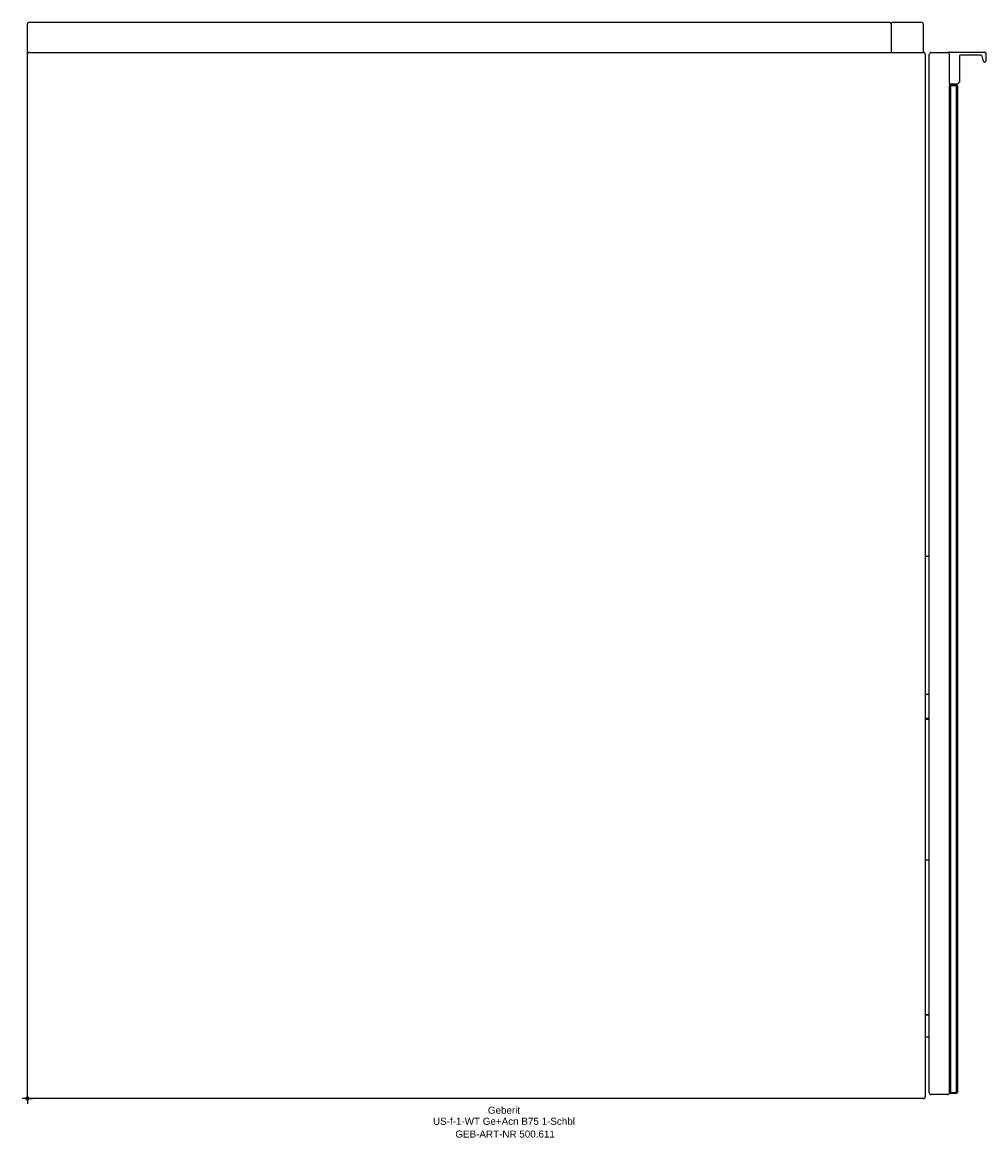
# Model space of a CAD drawing. Header units: millimetres. Extents: x -2 to 476, y -19 to 535.
import ezdxf
from ezdxf.enums import TextEntityAlignment as Align

# ---------------------------------------------------------------- set-up
doc = ezdxf.new("R2010")
doc.units = ezdxf.units.MM
doc.layers.get('0').update_dxf_attribs({"linetype": 'CONTINUOUS'})
for name, color, linetype, lineweight in [('Arbeitspunkt(DIN)', 7, 'CONTINUOUS', 25), ('GEB-ART-NR', 1, 'CONTINUOUS', 18), ('GEB-BEZUG', 2, 'CONTINUOUS', 25), ('GEB-TEXT', 5, 'CONTINUOUS', 18)]:
    doc.layers.add(name, color=color, linetype=linetype, lineweight=lineweight)
doc.layers.add('GEB-KONTUR-A', color=5, linetype='CONTINUOUS')
doc.styles.get("Standard").update_dxf_attribs({"font": 'arial.ttf'})

# ---------------------------------------------------------------- blocks, each defined once
blk = doc.blocks.new('Einfügepunkt')
at = {"layer": 'GEB-BEZUG'}
for p, q in [((-0.71, -0.71), (0.71, 0.71)), ((-0.71, 0.71), (0.71, -0.71))]:
    blk.add_line(p, q, dxfattribs=at)

msp = doc.modelspace()

# ---------------------------------------------------------------- linework, layer by layer
at = {"layer": 'Arbeitspunkt(DIN)', "ltscale": 25}
for q in [(-2.5, 0), (0, 2.5), (0, -2.5), (2.5, 0)]:
    msp.add_line((0, 0), q, dxfattribs=at)
at = {"layer": 'GEB-KONTUR-A', "ltscale": 25}
for p, q in [((0, 519), (0, 534)), ((1, 535), (428, 535)), ((429, 534), (429, 520)), ((430, 535), (444, 535)), ((445, 534), (445, 520)), ((0, 1), (0, 519)), ((1, 520), (445, 520)), ((446, 519), (446, 1)), ((448, 3), (448, 519)), ((449, 520), (457, 520)), ((458, 520.2), (475.5, 520.2)), ((458, 504.7), (458, 519)), ((463, 518.4), (463, 505.2)), ((473.14, 518.7), (463.3, 518.7)), ((474.92, 515.6), (474.49, 517.6)), ((476, 519.7), (476, 515.7)), ((475.5, 515.2), (475.41, 515.2)), ((458, 504.7), (458, 503.5)), ((461.79, 504.7), (462, 504.2)), ((463, 505.2), (462, 504.2)), ((462.5, 505.41), (463, 505.2)), ((458.5, 504), (458, 503.5)), ((458.5, 503.5), (458, 503.5)), ((458, 3), (458, 503.5)), ((462, 504.2), (458.5, 504.2)), ((458.5, 503.5), (458.5, 504)), ((458.5, 504), (461.5, 504)), ((461.5, 503.5), (458.5, 503.5)), ((458.5, 503.5), (458.5, 3)), ((461.5, 503.5), (461.5, 504)), ((462, 503.5), (461.5, 504)), ((462, 503.5), (461.5, 503.5)), ((461.5, 3), (461.5, 503.5)), ((462, 503.5), (462, 3)), ((446, 269.6), (447, 269.6)), ((446, 201.03), (448, 201.1)), ((446, 189.17), (448, 189.1)), ((446, 188.6), (448, 188.6)), ((448, 118.6), (446, 118.6)), ((448, 41.6), (446, 41.6)), ((448, 41.54), (446, 41.54)), ((448, 30.6), (446, 30.6)), ((445, 0), (1, 0)), ((457, 2), (449, 2)), ((458.5, 2.5), (458, 3)), ((458.5, 3), (458, 3)), ((458.5, 2.5), (458.5, 3)), ((458.5, 3), (461.5, 3)), ((461.5, 2.5), (458.5, 2.5)), ((461.5, 2.5), (461.5, 3)), ((461.5, 2.5), (462, 3)), ((462, 3), (461.5, 3))]:
    msp.add_line(p, q, dxfattribs=at)
for centre, radius, start, end in [((1, 534), 1, 90, 180), ((428, 534), 1, 0, 90), ((430, 534), 1, 90, 180), ((444, 534), 1, 0, 90), ((1, 519), 1, 90, 180), ((445, 519), 1, 0, 90), ((449, 519), 1, 90, 180), ((457, 519), 1, 41.1121, 90), ((458, 519.87), 0.327, 90, 221.1121), ((457, 519), 1, 0, 41.1121), ((463.3, 518.4), 0.3, 90, 180), ((473.14, 517.31), 1.39, 11.8946, 90), ((475.41, 515.7), 0.5, 191.8946, 270), ((475.5, 519.7), 0.5, 0, 90), ((475.5, 515.7), 0.5, 270, 0), ((458.5, 504.7), 0.5, 180, 270), ((447, 268.6), 1, 0, 90), ((1, 1), 1, 180, 270), ((445, 1), 1, 270, 0), ((449, 3), 1, 180, 270), ((457, 3), 1, 270, 0)]:
    msp.add_arc(centre, radius, start, end, dxfattribs=at)

# ---------------------------------------------------------------- block references
at = {"ltscale": 25}
msp.add_blockref('Einfügepunkt', (0, 0), dxfattribs=at)

# ---------------------------------------------------------------- texts
at = {"layer": 'GEB-ART-NR'}
msp.add_text('GEB-ART-NR 500.611', height=3.5, dxfattribs=at).set_placement((237.3, -19.34), align=Align.CENTER)
at = {"layer": 'GEB-TEXT'}
for s, p in [('Geberit', (236.75, -7.5)), ('US-f-1-WT Ge+Acn B75 1-Schbl', (236.75, -13))]:
    msp.add_text(s, height=3.5, dxfattribs=at).set_placement(p, align=Align.CENTER)

doc.saveas('drawing.dxf')
